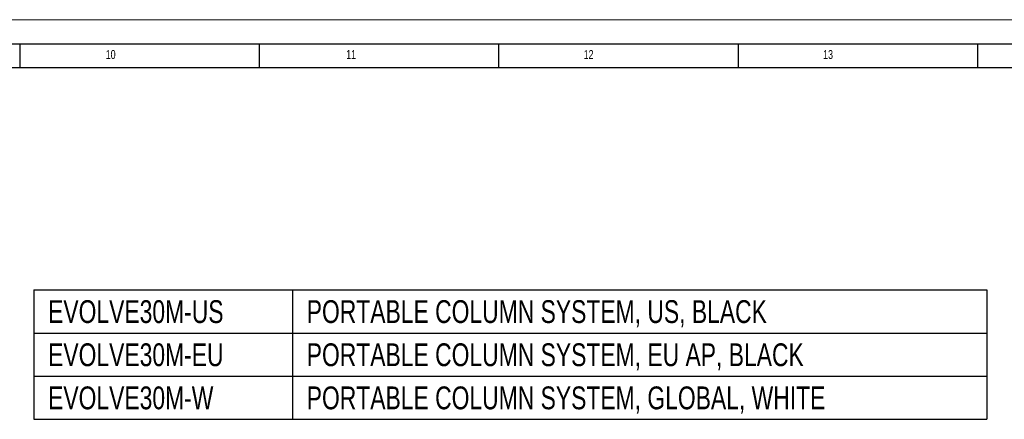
# Model space of a CAD drawing. Header units: millimetres. Extents: x 0 to 5046, y 0 to 3564.
# Tile 15 of 17: x 2853 to 4086, y 3064 to 3564. Entities that reach past the tile are written whole.
import ezdxf

# ---------------------------------------------------------------- set-up
doc = ezdxf.new("R2010")
doc.units = ezdxf.units.MM
doc.header["$LTSCALE"] = 6
doc.layers.add('FORMAT', color=7, linetype='Continuous')
doc.layers.add('SLD-0', color=7, linetype='Continuous')
doc.styles.add('SLDTEXTSTYLE0', font='TXT', dxfattribs={"width": 0.75})

# ---------------------------------------------------------------- blocks, each defined once
blk = doc.blocks.new('SW_TABLEANNOTATION_0')
at = {"layer": 'SLD-0', "color": 0}
for p, q in [((0, 0), (0, -54)), ((0, 0), (324, 0)), ((324, 0), (324, -54)), ((324, 0), (1194, 0)), ((1194, 0), (1194, -54)), ((0, -54), (0, -108)), ((0, -54), (324, -54)), ((324, -54), (324, -108)), ((324, -54), (1194, -54)), ((1194, -54), (1194, -108)), ((0, -108), (0, -162)), ((0, -108), (324, -108)), ((324, -108), (324, -162)), ((324, -108), (1194, -108)), ((1194, -108), (1194, -162)), ((0, -162), (324, -162)), ((324, -162), (1194, -162))]:
    blk.add_line(p, q, dxfattribs=at)
at = {"layer": 'SLD-0', "color": 0, "char_height": 28.575, "attachment_point": 1, "style": 'SLDTEXTSTYLE0'}
for s, insert in [('EVOLVE30M-US', (18, -12.9)), ('PORTABLE COLUMN SYSTEM, US, BLACK', (342, -12.9)), ('EVOLVE30M-EU', (18, -66.9)), ('PORTABLE COLUMN SYSTEM, EU AP, BLACK', (342, -66.9)), ('EVOLVE30M-W', (18, -120.9)), ('PORTABLE COLUMN SYSTEM, GLOBAL, WHITE', (342, -120.9))]:
    blk.add_mtext(s, dxfattribs=dict(at, insert=insert))

msp = doc.modelspace()

# ---------------------------------------------------------------- linework, layer by layer
at = {"color": 7, "linetype": 'Continuous', "lineweight": 18}
msp.add_line((0.000025, 3564.00006), (5046.000025, 3564.00006), dxfattribs=at)
at = {"layer": 'FORMAT'}
for p, q in [((90.000025, 3534.00006), (5016.000025, 3534.00006)), ((2853, 3504.00006), (2853, 3534.00006)), ((3153, 3504.00006), (3153, 3534.00006)), ((3453, 3504.00006), (3453, 3534.00006)), ((3753, 3504.00006), (3753, 3534.00006)), ((4053, 3504.00006), (4053, 3534.00006)), ((120.000025, 3504.00006), (4986.000025, 3504.00006))]:
    msp.add_line(p, q, dxfattribs=at)

# ---------------------------------------------------------------- block references
at = {"layer": 'SLD-0'}
msp.add_blockref('SW_TABLEANNOTATION_0', (2870.125363, 3225.735614), dxfattribs=at)

# ---------------------------------------------------------------- texts
at = {"layer": 'FORMAT', "char_height": 11.1125, "attachment_point": 1, "style": 'SLDTEXTSTYLE0'}
for s, insert in [('10', (2960.3125, 3526.008188)), ('11', (3261.5625, 3526.008188)), ('12', (3559.0625, 3526.008188)), ('13', (3859.0625, 3526.008188))]:
    msp.add_mtext(s, dxfattribs=dict(at, insert=insert))

doc.saveas('drawing.dxf')
